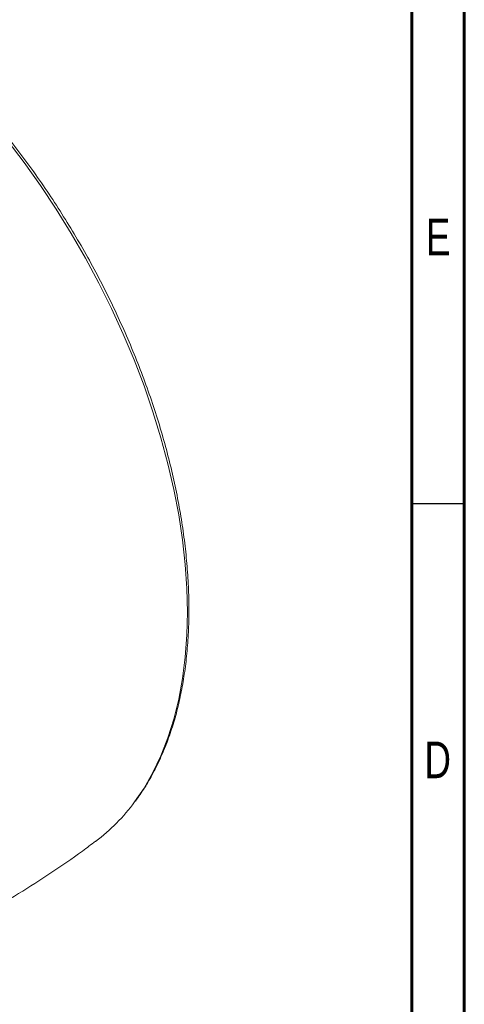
# Model space of a CAD drawing. Header units: inches. Extents: x 0.6 to 16.3, y 0.2 to 11.5.
# Tile 6 of 7: x 14.7 to 16.3, y 5.9 to 9.6. Entities that reach past the tile are written whole.
import ezdxf

# ---------------------------------------------------------------- set-up
doc = ezdxf.new("R2010")
doc.units = ezdxf.units.IN
doc.header["$MEASUREMENT"] = 0
doc.styles.add('SLDTEXTSTYLE0', font='TXT', dxfattribs={"width": 0.75})

msp = doc.modelspace()

# ---------------------------------------------------------------- linework, layer by layer
at = {"color": 7, "linetype": 'Continuous', "lineweight": 60}
for p, q in [((16.33858268, 11.49606299), (16.33858268, 0.19685039)), ((16.14173228, 11.2992126), (16.14173228, 0.39370079))]:
    msp.add_line(p, q, dxfattribs=at)
at = {"color": 7, "linetype": 'Continuous', "lineweight": 30}
msp.add_line((16.33858268, 7.81496063), (16.14173228, 7.81496063), dxfattribs=at)
at = {"color": 7, "linetype": 'Continuous', "lineweight": 15, "flags": 128}
for points in [[(15.29818252, 7.40808188), (15.29613214, 7.49666903), (15.28998702, 7.58736365), (15.27976518, 7.67989973), (15.26549661, 7.77400583), (15.24722315, 7.86940593), (15.22499841, 7.9658202), (15.19888758, 8.06296584), (15.16896724, 8.16055792), (15.13532515, 8.25831017), (15.09806, 8.35593587), (15.05728108, 8.45314866), (15.01310802, 8.54966342), (14.96567037, 8.64519703), (14.91510727, 8.73946929), (14.86156705, 8.83220367), (14.80520674, 8.92312818), (14.74619166, 9.01197611), (14.6846949, 9.09848685), (14.62089686, 9.18240667)], [(15.10000872, 6.693911), (15.13532515, 6.74588471), (15.16896724, 6.80479463), (15.19888758, 6.86784142), (15.22499841, 6.93484014), (15.24722315, 7.00559427), (15.26549661, 7.07989629), (15.27976518, 7.15752825), (15.28998702, 7.23826244), (15.29613214, 7.32186205), (15.29818252, 7.40808188)]]:
    msp.add_lwpolyline(points, dxfattribs=at)
at = {"color": 7, "linetype": 'Continuous', "lineweight": 15}
msp.add_arc((14.52351059, 7.11680639), 0.71497594, 306.96228851, 323.73775551, dxfattribs=at)
for points, knots in [([(15.30389779, 7.41726601), (15.30379358, 7.43197893), (15.30349157, 7.47461854), (15.30013972, 7.54671545), (15.29263443, 7.63395009), (15.28138807, 7.72272921), (15.26649892, 7.81278088), (15.24799286, 7.90387871), (15.22592663, 7.99578128), (15.20035996, 8.08824872), (15.17136293, 8.18103891), (15.13901375, 8.27390919), (15.10339917, 8.36661657), (15.06461412, 8.4589185), (15.02276152, 8.55057337), (14.97795205, 8.64134118), (14.93030385, 8.73098412), (14.87994224, 8.81926723), (14.82699948, 8.90595882), (14.77161439, 8.99083122), (14.71393194, 9.07366142), (14.65410276, 9.15423176), (14.59228282, 9.2323304), (14.52863298, 9.3077518), (14.46331863, 9.38029721), (14.39650919, 9.44977519), (14.32837769, 9.51600203), (14.25910033, 9.57880218), (14.18885603, 9.63800862), (14.11782603, 9.69346324), (14.04619347, 9.74501709), (13.97414306, 9.79253074), (13.90186075, 9.83587449), (13.82953354, 9.87492861), (13.75734965, 9.9095835), (13.6854987, 9.93973983), (13.6141711, 9.96531016), (13.54355889, 9.98621632), (13.47385089, 10.00240262), (13.40525024, 10.01379044), (13.33790852, 10.02045192), (13.27216815, 10.02196834), (13.22107968, 10.02027159), (13.19260222, 10.01639168), (13.18485054, 10.01533555)], [0, 0, 0, 0, 0.0128916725, 0.0373614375, 0.0618297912, 0.0862949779, 0.1107565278, 0.1352142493, 0.159668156, 0.1841184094, 0.208565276, 0.2330090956, 0.2574502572, 0.2818891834, 0.3063263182, 0.3307621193, 0.3551970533, 0.3796315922, 0.4040662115, 0.4285012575, 0.4529371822, 0.4773744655, 0.501813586, 0.5262550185, 0.5506992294, 0.5751466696, 0.5995977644, 0.6240528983, 0.6485123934, 0.6729764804, 0.6974452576, 0.7219186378, 0.746396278, 0.7708774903, 0.795361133, 0.8198450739, 0.8443262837, 0.868801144, 0.8932650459, 0.9177123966, 0.9421367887, 0.9665314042, 0.9908897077, 1, 1, 1, 1]), ([(15.10322836, 6.697304), (15.11476654, 6.71355959), (15.13850396, 6.74700213), (15.17031611, 6.8024582), (15.19958972, 6.86233589), (15.22533677, 6.92590066), (15.24757313, 6.99287169), (15.26621226, 7.06309484), (15.28120443, 7.13637164), (15.29252558, 7.21249347), (15.30008324, 7.29128656), (15.30348119, 7.35985936), (15.30379001, 7.40241454), (15.30389779, 7.41726601)], [0, 0, 0, 0, 0.08982427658, 0.18479489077, 0.27992858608, 0.37520990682, 0.47061660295, 0.56612365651, 0.6617063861, 0.75734245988, 0.85301292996, 0.94870253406, 1, 1, 1, 1]), ([(14.14401773, 6.07841706), (14.14627694, 6.07934346), (14.1932641, 6.09861069), (14.28310755, 6.14074424), (14.41307376, 6.20503886), (14.54021119, 6.27448077), (14.66464469, 6.34813191), (14.78585061, 6.42632822), (14.88211805, 6.49233233), (14.9367686, 6.5337052), (14.95321842, 6.54615844)], [0, 0, 0, 0, 0.0078279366, 0.1628061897, 0.317586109, 0.4721256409, 0.6263841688, 0.7803172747, 0.9338754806, 1, 1, 1, 1])]:
    msp.add_open_spline(points, degree=3, knots=knots, dxfattribs=at)

# ---------------------------------------------------------------- texts
at = {"color": 7, "linetype": 'Continuous', "lineweight": 0, "char_height": 0.13779528, "attachment_point": 2, "style": 'SLDTEXTSTYLE0'}
for s, insert in [('E', (16.24039671, 8.88718753)), ('D', (16.23857857, 6.92101318))]:
    msp.add_mtext(s, dxfattribs=dict(at, insert=insert))

doc.saveas('drawing.dxf')
